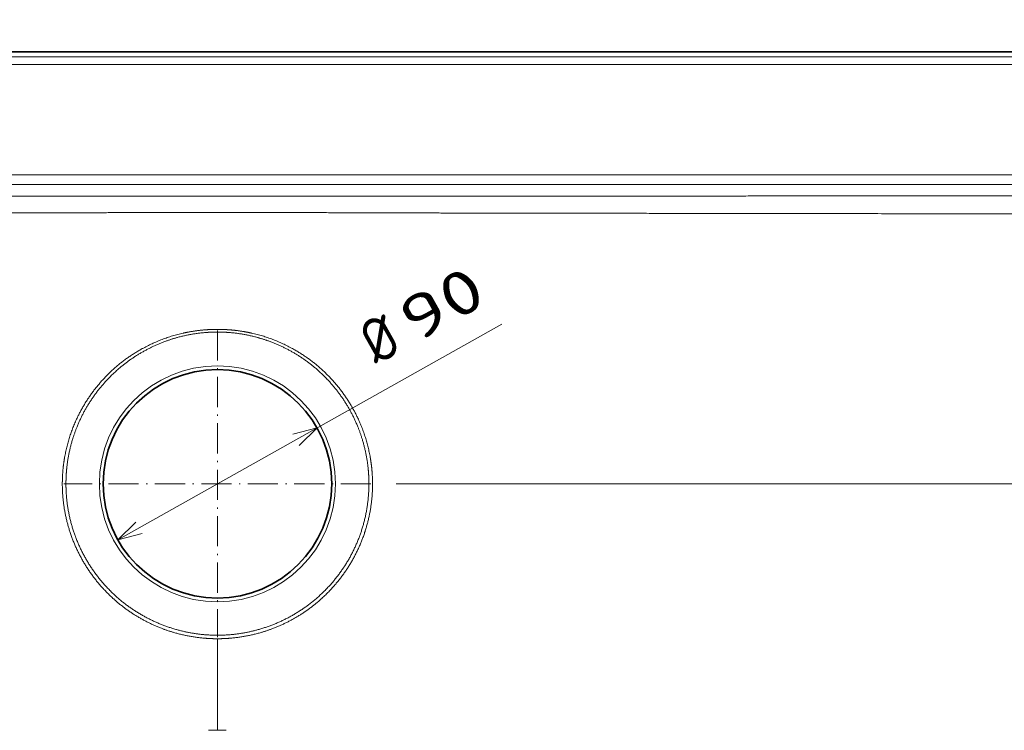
# Model space of a CAD drawing. Extents: x 57 to 353, y 22 to 278.
# Tile 3 of 5: x 194 to 273, y 120 to 176. Entities that reach past the tile are written whole.
import ezdxf
from ezdxf.enums import TextEntityAlignment as Align

# ---------------------------------------------------------------- set-up
doc = ezdxf.new("R2010")
doc.units = 0
doc.linetypes.add('DASHDOT', pattern=[18.5, 12, -3, 0.5, -3])
doc.layers.get('0').update_dxf_attribs({"lineweight": 13})
doc.styles.get("Standard").update_dxf_attribs({"font": 'isocp.shx'})
doc.dimstyles.get("Standard").update_dxf_attribs({"dimtxt": 2.5, "dimasz": 2.5, "dimexe": 1.25, "dimexo": 0.625, "dimtad": 1, "dimcen": 2.5, "dimadec": 0, "dimazin": 0, "dimtfac": 1, "dimtmove": 0, "dimatfit": 0, "dimfxl": 0, "dimarcsym": 0})

# ---------------------------------------------------------------- blocks, each defined once
blk = doc.blocks.new('*D')
at = {"color": 7, "lineweight": 13}
for p, q in [((72.336, 209.639), (72.336, 231.639)), ((88.98, 173.931), (60.244, 173.931)), ((62.244, 33.911), (62.244, 173.931)), ((331.02, 173.931), (353.189, 173.931)), ((351.189, 139.511), (351.189, 173.931)), ((202.065, 135.057), (232.648, 152.226)), ((224.22, 139.511), (353.189, 139.511)), ((89.38, 33.911), (60.244, 33.911)), ((89.981, 23.85), (330.019, 23.85))]:
    blk.add_line(p, q, dxfattribs=at)
at = {"color": 7, "lineweight": 13, "ltscale": 0.476093}
blk.add_line((89.38, 226.639), (70.336, 226.639), dxfattribs=at)
at = {"color": 7, "lineweight": 13, "ltscale": 0.46614}
blk.add_line((88.982, 214.639), (70.336, 214.639), dxfattribs=at)
at = {"color": 7, "lineweight": 13, "ltscale": 0.276529}
for p, q in [((89.981, 32.911), (89.981, 21.85)), ((330.019, 32.911), (330.019, 21.85))]:
    blk.add_line(p, q, dxfattribs=at)
at = {"color": 7, "lineweight": 13}
for points in [[(71.818, 228.571), (72.336, 226.639), (72.854, 228.571)], [(72.854, 212.707), (72.336, 214.639), (71.818, 212.707)], [(62.762, 171.999), (62.244, 173.931), (61.726, 171.999)], [(351.707, 171.999), (351.189, 173.931), (350.672, 171.999)], [(216.504, 142.569), (217.935, 143.966), (215.997, 143.472)], [(350.672, 141.443), (351.189, 139.511), (351.707, 141.443)], [(203.496, 136.454), (202.065, 135.057), (204.003, 135.551)], [(61.726, 35.843), (62.244, 33.911), (62.762, 35.843)], [(91.913, 24.368), (89.981, 23.85), (91.913, 23.333)], [(328.087, 23.333), (330.019, 23.85), (328.087, 24.368)]]:
    blk.add_lwpolyline(points, dxfattribs=at)
for s, rotation, p, p2 in [('60', 90, (70.336, 217.253), (70.336, 224.025)), ('172', 90, (349.189, 151.467), (349.189, 161.975)), ('90', 29.31033, (225.763, 150.655), (231.669, 153.97)), ('%%c', 29.31033, (222.653, 148.909), (224.892, 150.165)), ('700', 90, (60.244, 98.667), (60.244, 109.175))]:
    blk.add_text(s, height=3.5, rotation=rotation, dxfattribs=at).set_placement(p, p2, align=Align.FIT)
blk.add_text('1200', height=3.5, dxfattribs=at).set_placement((202.878, 25.85), (217.122, 25.85), align=Align.FIT)
blk = doc.blocks.new('BLOCK6')
at = {"color": 7, "linetype": 'DASHDOT', "lineweight": 13}
for p, q in [((0, 61.1), (0, -61.1)), ((61.1, 0), (-61.1, 0))]:
    blk.add_line(p, q, dxfattribs=at)
blk = doc.blocks.new('BLOCK7')
at = {"color": 7, "lineweight": 35}
for p, q in [((-595.1, 172.1), (0, 172.1)), ((0, 172.1), (595.1, 172.1))]:
    blk.add_line(p, q, dxfattribs=at)
at = {"color": 7, "lineweight": 13}
for p, q in [((-593.1, 170.1), (0, 170.1)), ((593.1, 170.1), (0, 170.1)), ((593.1, 167.1), (-593.1, 167.1)), ((537.55, 123.07), (-537.55, 123.07)), ((-537.55, 119.21), (0, 119.21)), ((537.55, 119.21), (0, 119.21))]:
    blk.add_line(p, q, dxfattribs=at)
at = {"color": 7, "lineweight": 13, "ltscale": 0.003707}
for q in [(-0.15, 61.53), (0.15, 61.53)]:
    blk.add_line((0, 61.53), q, dxfattribs=at)
at = {"color": 7, "lineweight": 13, "ltscale": 0.08692}
for p, q in [((-0.03, -98.2), (-3.51, -98.2)), ((0.03, -98.2), (3.51, -98.2))]:
    blk.add_line(p, q, dxfattribs=at)
at = {"color": 7, "lineweight": 13, "ltscale": 0.001536}
blk.add_line((-0.03, -98.2), (0.03, -98.2), dxfattribs=at)
at = {"color": 7, "lineweight": 13}
blk.add_circle((0, 0), 47, dxfattribs=at)
at = {"color": 7, "lineweight": 35}
blk.add_circle((0, 0), 45.5, dxfattribs=at)
at = {"color": 7, "lineweight": 13}
for centre, radius, start, end in [((0, 61.52), 0.00655, 89.377, 269.7348), ((0, 61.52), 0.00655, 90.623, 280.5206), ((31457.11, -105.8), 31457.14, 179.919694, 179.986161), ((-31261.64, -105.64), 31261.67, 0.013624, 0.080506)]:
    blk.add_arc(centre, radius, start, end, dxfattribs=at)
for points, knots in [([(0, 114.59), (-0.58, 114.59), (-1.15, 114.59), (-1.73, 114.59), (-2.91, 114.59), (-4.09, 114.59), (-4.55, 114.59), (-6.31, 114.59), (-8.09, 114.59), (-9.27, 114.59), (-11.04, 114.59), (-12.81, 114.59), (-13.21, 114.59), (-17.86, 114.59), (-22.49, 114.59), (-26.47, 114.59), (-31.06, 114.59), (-35.66, 114.59), (-36.24, 114.59), (-49.09, 114.6), (-61.94, 114.61), (-74.51, 114.62), (-105.09, 114.63), (-135.66, 114.64), (-168.54, 114.65), (-226.67, 114.67), (-284.81, 114.69), (-311.63, 114.71), (-352.13, 114.72), (-392.62, 114.74), (-393.47, 114.74), (-397.1, 114.74), (-400.81, 114.74), (-404.04, 114.74), (-410.21, 114.75), (-416.42, 114.75), (-419.4, 114.75), (-423.27, 114.75), (-427, 114.75), (-427.98, 114.75), (-429.54, 114.75), (-431.1, 114.76), (-431.68, 114.76), (-448.27, 114.76), (-464.86, 114.77), (-474.66, 114.78), (-495.96, 114.79), (-517.27, 114.8), (-522.56, 114.8), (-527.86, 114.81), (-533.16, 114.81)], [0, 0, 0, 0, 0, 0, 4.988657, 4.988657, 4.988657, 10.237066, 10.237066, 10.237066, 20.183928, 20.183928, 20.183928, 25.543512, 25.543512, 25.543512, 60.463956, 60.463956, 60.463956, 65.452586, 65.452586, 65.452586, 171.756589, 171.756589, 171.756589, 330.207911, 330.207911, 330.207911, 675.181398, 675.181398, 675.181398, 680.894121, 680.894121, 680.894121, 706.558593, 706.558593, 706.558593, 729.855201, 729.855201, 729.855201, 738.283811, 738.283811, 738.283811, 743.324096, 743.324096, 743.324096, 881.971828, 881.971828, 881.971828, 927.843215, 927.843215, 927.843215, 927.843215, 927.843215, 927.843215]), ([(0, 114.59), (0.58, 114.59), (1.15, 114.59), (1.73, 114.59), (2.91, 114.59), (4.09, 114.59), (4.55, 114.59), (6.31, 114.59), (8.09, 114.59), (9.27, 114.59), (11.04, 114.59), (12.81, 114.59), (13.21, 114.59), (17.86, 114.59), (22.49, 114.59), (26.47, 114.59), (31.06, 114.59), (35.66, 114.59), (36.24, 114.59), (49.09, 114.6), (61.94, 114.61), (74.51, 114.62), (105.09, 114.63), (135.66, 114.64), (168.54, 114.65), (226.67, 114.67), (284.81, 114.69), (311.63, 114.71), (352.13, 114.72), (392.62, 114.74), (393.47, 114.74), (397.1, 114.74), (400.81, 114.74), (404.04, 114.74), (410.21, 114.75), (416.42, 114.75), (419.4, 114.75), (423.27, 114.75), (427, 114.75), (427.98, 114.75), (429.54, 114.75), (431.1, 114.76), (431.68, 114.76), (448.27, 114.76), (464.86, 114.77), (474.66, 114.78), (495.96, 114.79), (517.27, 114.8), (522.56, 114.8), (527.86, 114.81), (533.16, 114.81)], [0, 0, 0, 0, 0, 0, 4.988657, 4.988657, 4.988657, 10.237066, 10.237066, 10.237066, 20.183928, 20.183928, 20.183928, 25.543512, 25.543512, 25.543512, 60.463956, 60.463956, 60.463956, 65.452586, 65.452586, 65.452586, 171.756589, 171.756589, 171.756589, 330.207911, 330.207911, 330.207911, 675.181398, 675.181398, 675.181398, 680.894121, 680.894121, 680.894121, 706.558593, 706.558593, 706.558593, 729.855201, 729.855201, 729.855201, 738.283811, 738.283811, 738.283811, 743.324096, 743.324096, 743.324096, 881.971828, 881.971828, 881.971828, 927.843215, 927.843215, 927.843215, 927.843215, 927.843215, 927.843215]), ([(0, 108.04), (-0.7, 108.04), (-1.41, 108.05), (-2.64, 108.05), (-4.15, 108.05), (-5.66, 108.06), (-6.48, 108.06), (-7.71, 108.06), (-8.93, 108.06), (-9.34, 108.06), (-10.17, 108.07), (-11, 108.07), (-11.33, 108.07), (-15.43, 108.07), (-19.52, 108.07), (-23.12, 108.07), (-28.21, 108.06), (-33.33, 108.05), (-34.63, 108.05), (-46.11, 108.02), (-57.59, 107.98), (-66.37, 107.95), (-86.99, 107.89), (-107.62, 107.85), (-118.22, 107.83), (-148.51, 107.79), (-178.79, 107.75), (-206.14, 107.71), (-253.88, 107.64), (-301.62, 107.57), (-336.04, 107.51), (-364.45, 107.47), (-392.86, 107.42), (-393.21, 107.42), (-396.27, 107.41), (-399.37, 107.41), (-402.25, 107.4), (-408.21, 107.39), (-414.29, 107.38), (-417.44, 107.38), (-421.53, 107.37), (-425.47, 107.37), (-426.49, 107.36), (-428.05, 107.36), (-429.6, 107.36), (-430.05, 107.36), (-443.75, 107.33), (-457.44, 107.31), (-470.6, 107.28), (-490.68, 107.25), (-510.76, 107.2), (-519.35, 107.18), (-526.27, 107.16), (-533.19, 107.13)], [0, 0, 0, 0, 0, 0, 6.083058, 6.083058, 6.083058, 13.07847, 13.07847, 13.07847, 16.576181, 16.576181, 16.576181, 20.229581, 20.229581, 20.229581, 52.019298, 52.019298, 52.019298, 64.677171, 64.677171, 64.677171, 151.446424, 151.446424, 151.446424, 243.296703, 243.296703, 243.296703, 413.719864, 413.719864, 413.719864, 656.707369, 656.707369, 656.707369, 659.731349, 659.731349, 659.731349, 683.212046, 683.212046, 683.212046, 707.542393, 707.542393, 707.542393, 716.26376, 716.26376, 716.26376, 720.900165, 720.900165, 720.900165, 834.865884, 834.865884, 834.865884, 894.769543, 894.769543, 894.769543, 894.769543, 894.769543, 894.769543]), ([(0, 108.04), (0.7, 108.04), (1.41, 108.05), (2.64, 108.05), (4.15, 108.05), (5.66, 108.06), (6.48, 108.06), (7.71, 108.06), (8.93, 108.06), (9.34, 108.06), (10.17, 108.07), (11, 108.07), (11.33, 108.07), (15.43, 108.07), (19.52, 108.07), (23.12, 108.07), (28.21, 108.06), (33.33, 108.05), (34.63, 108.05), (46.11, 108.02), (57.59, 107.98), (66.37, 107.95), (86.99, 107.89), (107.62, 107.85), (118.22, 107.83), (148.51, 107.79), (178.79, 107.75), (206.14, 107.71), (253.88, 107.64), (301.62, 107.57), (336.04, 107.51), (364.45, 107.47), (392.86, 107.42), (393.21, 107.42), (396.27, 107.41), (399.37, 107.41), (402.25, 107.4), (408.21, 107.39), (414.29, 107.38), (417.44, 107.38), (421.53, 107.37), (425.47, 107.37), (426.49, 107.36), (428.05, 107.36), (429.6, 107.36), (430.05, 107.36), (443.75, 107.33), (457.44, 107.31), (470.6, 107.28), (490.68, 107.25), (510.76, 107.2), (519.35, 107.18), (526.27, 107.16), (533.19, 107.13)], [0, 0, 0, 0, 0, 0, 6.083058, 6.083058, 6.083058, 13.07847, 13.07847, 13.07847, 16.576181, 16.576181, 16.576181, 20.229581, 20.229581, 20.229581, 52.019298, 52.019298, 52.019298, 64.677171, 64.677171, 64.677171, 151.446424, 151.446424, 151.446424, 243.296703, 243.296703, 243.296703, 413.719864, 413.719864, 413.719864, 656.707369, 656.707369, 656.707369, 659.731349, 659.731349, 659.731349, 683.212046, 683.212046, 683.212046, 707.542393, 707.542393, 707.542393, 716.26376, 716.26376, 716.26376, 720.900165, 720.900165, 720.900165, 834.865884, 834.865884, 834.865884, 894.769543, 894.769543, 894.769543, 894.769543, 894.769543, 894.769543]), ([(-0.15, 61.53), (-1.66, 61.53), (-3.17, 61.48), (-4.68, 61.39), (-8.23, 61.06), (-11.74, 60.48), (-13.76, 60.06), (-22.22, 57.92), (-30.24, 54.3), (-35.95, 50.72), (-45.88, 42.42), (-53.35, 31.88), (-56.28, 26.39), (-59.24, 18.67), (-60.86, 10.62), (-61.19, 8.59), (-61.51, 5.79), (-61.68, 2.97), (-61.71, 2.21), (-61.73, 1.31), (-61.74, 0.4), (-61.74, 0.27), (-61.74, 0.13), (-61.74, 0)], [0, 0, 0, 0, 0, 0, 12.079484, 12.079484, 12.079484, 28.51684, 28.51684, 28.51684, 81.9424, 81.9424, 81.9424, 131.235713, 131.235713, 131.235713, 147.646514, 147.646514, 147.646514, 153.783923, 153.783923, 153.783923, 154.864052, 154.864052, 154.864052, 154.864052, 154.864052, 154.864052]), ([(0, 60.47), (-1.49, 60.47), (-2.98, 60.42), (-4.49, 60.32), (-10.28, 59.77), (-15.98, 58.53), (-20.12, 57.23), (-30.24, 53.02), (-39.22, 46.62), (-44.08, 42.03), (-51.31, 33.05), (-56.21, 22.67), (-57.84, 18.1), (-59.24, 12.4), (-59.95, 6.6), (-60.05, 5.58), (-60.16, 4.22), (-60.23, 2.85), (-60.24, 2.49), (-60.27, 1.78), (-60.28, 1.07), (-60.29, 0.71), (-60.29, 0.36), (-60.29, 0)], [0, 0, 0, 0, 0, 0, 12.086325, 12.086325, 12.086325, 47.084111, 47.084111, 47.084111, 100.647689, 100.647689, 100.647689, 139.83782, 139.83782, 139.83782, 148.090693, 148.090693, 148.090693, 150.979261, 150.979261, 150.979261, 153.867788, 153.867788, 153.867788, 153.867788, 153.867788, 153.867788]), ([(0, 60.47), (1.49, 60.47), (2.98, 60.42), (4.49, 60.32), (10.28, 59.77), (15.98, 58.53), (20.12, 57.23), (30.24, 53.02), (39.22, 46.62), (44.08, 42.03), (51.31, 33.05), (56.21, 22.67), (57.84, 18.1), (59.24, 12.4), (59.95, 6.6), (60.05, 5.58), (60.16, 4.22), (60.23, 2.85), (60.24, 2.49), (60.27, 1.78), (60.28, 1.07), (60.29, 0.71), (60.29, 0.36), (60.29, 0)], [0, 0, 0, 0, 0, 0, 12.086325, 12.086325, 12.086325, 47.084111, 47.084111, 47.084111, 100.647689, 100.647689, 100.647689, 139.83782, 139.83782, 139.83782, 148.090693, 148.090693, 148.090693, 150.979261, 150.979261, 150.979261, 153.867788, 153.867788, 153.867788, 153.867788, 153.867788, 153.867788]), ([(0.15, 61.53), (1.66, 61.53), (3.17, 61.48), (4.68, 61.39), (8.23, 61.06), (11.74, 60.48), (13.76, 60.06), (22.22, 57.92), (30.24, 54.3), (35.95, 50.72), (45.88, 42.42), (53.35, 31.88), (56.28, 26.39), (59.24, 18.67), (60.86, 10.62), (61.19, 8.59), (61.51, 5.79), (61.68, 2.97), (61.71, 2.21), (61.73, 1.31), (61.74, 0.4), (61.74, 0.27), (61.74, 0.13), (61.74, 0)], [0, 0, 0, 0, 0, 0, 12.079484, 12.079484, 12.079484, 28.51684, 28.51684, 28.51684, 81.9424, 81.9424, 81.9424, 131.235713, 131.235713, 131.235713, 147.646514, 147.646514, 147.646514, 153.783923, 153.783923, 153.783923, 154.864052, 154.864052, 154.864052, 154.864052, 154.864052, 154.864052]), ([(-60.29, 0), (-60.29, -0.25), (-60.29, -0.51), (-60.29, -0.76), (-60.28, -1.27), (-60.27, -1.78), (-60.26, -2.03), (-60.02, -8.62), (-58.87, -15.18), (-56.95, -21.3), (-51.42, -33.12), (-42.97, -43.07), (-37.99, -47.53), (-27.87, -54.34), (-16.4, -58.43), (-11, -59.68), (-5.5, -60.32), (0, -60.32)], [0, 0, 0, 0, 0, 0, 2.06481, 2.06481, 2.06481, 4.129619, 4.129619, 4.129619, 55.660723, 55.660723, 55.660723, 109.280075, 109.280075, 109.280075, 153.936005, 153.936005, 153.936005, 153.936005, 153.936005, 153.936005]), ([(60.29, 0), (60.29, -0.25), (60.29, -0.51), (60.29, -0.76), (60.28, -1.27), (60.27, -1.78), (60.26, -2.03), (60.02, -8.62), (58.87, -15.18), (56.95, -21.3), (51.42, -33.12), (42.97, -43.07), (37.99, -47.53), (27.87, -54.34), (16.4, -58.43), (11, -59.68), (5.5, -60.32), (0, -60.32)], [0, 0, 0, 0, 0, 0, 2.06481, 2.06481, 2.06481, 4.129619, 4.129619, 4.129619, 55.660723, 55.660723, 55.660723, 109.280075, 109.280075, 109.280075, 153.936005, 153.936005, 153.936005, 153.936005, 153.936005, 153.936005]), ([(-61.74, 0), (-61.74, -0.26), (-61.74, -0.51), (-61.74, -0.77), (-61.64, -7.19), (-60.7, -13.59), (-59.04, -19.59), (-54.05, -31.52), (-46.17, -41.79), (-41.37, -46.55), (-32.26, -53.39), (-21.89, -57.99), (-17.49, -59.46), (-11.32, -60.9), (-5.04, -61.54), (-3.37, -61.66), (-1.68, -61.71), (0, -61.71)], [0, 0, 0, 0, 0, 0, 2.061959, 2.061959, 2.061959, 51.383145, 51.383145, 51.383145, 104.844716, 104.844716, 104.844716, 141.861995, 141.861995, 141.861995, 155.333771, 155.333771, 155.333771, 155.333771, 155.333771, 155.333771]), ([(61.74, 0), (61.74, -0.26), (61.74, -0.51), (61.74, -0.77), (61.64, -7.19), (60.7, -13.59), (59.04, -19.59), (54.05, -31.52), (46.17, -41.79), (41.37, -46.55), (32.26, -53.39), (21.89, -57.99), (17.49, -59.46), (11.32, -60.9), (5.04, -61.54), (3.37, -61.66), (1.68, -61.71), (0, -61.71)], [0, 0, 0, 0, 0, 0, 2.061959, 2.061959, 2.061959, 51.383145, 51.383145, 51.383145, 104.844716, 104.844716, 104.844716, 141.861995, 141.861995, 141.861995, 155.333771, 155.333771, 155.333771, 155.333771, 155.333771, 155.333771])]:
    blk.add_open_spline(points, degree=5, knots=knots, dxfattribs=at)

msp = doc.modelspace()

# ---------------------------------------------------------------- block references
at = {"lineweight": 0, "xscale": 0.2, "yscale": 0.2, "zscale": 0.2}
for name in ['BLOCK7', 'BLOCK6']:
    msp.add_blockref(name, (210, 139.5115), dxfattribs=at)

# ---------------------------------------------------------------- dimensions: what is measured, and where the dimension line sits
at = {"color": 0, "lineweight": 0}
for base, p1, p2, angle, middle, dimtype in [((89.981, 23.8503), (330.019, 34.9115), (89.981, 34.9115), 180, (210, 23.8503), 161), ((62.24409, 33.9115), (90.98034, 173.93055), (91.37966, 33.9115), 269.998569, (62.24409, 103.92102), 160), ((351.1891, 139.5115), (329.0197, 173.9305), (222.22, 139.5115), 269.998569, (351.1891, 156.721), 160), ((72.3359, 214.6393), (91.3797, 226.6393), (90.9816, 214.6393), 269.998569, (72.3359, 220.6393), 160)]:
    dim = msp.add_linear_dim(base=base, p1=p1, p2=p2, angle=angle, dimstyle='Standard', override={"dimlfac": 5}, dxfattribs=at)
    dim.commit()
    dim.dimension.update_dxf_attribs({"geometry": '*D', "text_midpoint": middle, "dimtype": dimtype})
dim = msp.add_diameter_dim_2p(p1=(202.065, 135.0567), p2=(217.935, 143.9663), text='%%c90', dimstyle='Standard', override={"dimlfac": 5}, dxfattribs=at)
dim.commit()
dim.dimension.update_dxf_attribs({"geometry": '*D', "text_midpoint": (228.1401, 149.6955), "dimtype": 163})

doc.saveas('drawing.dxf')
